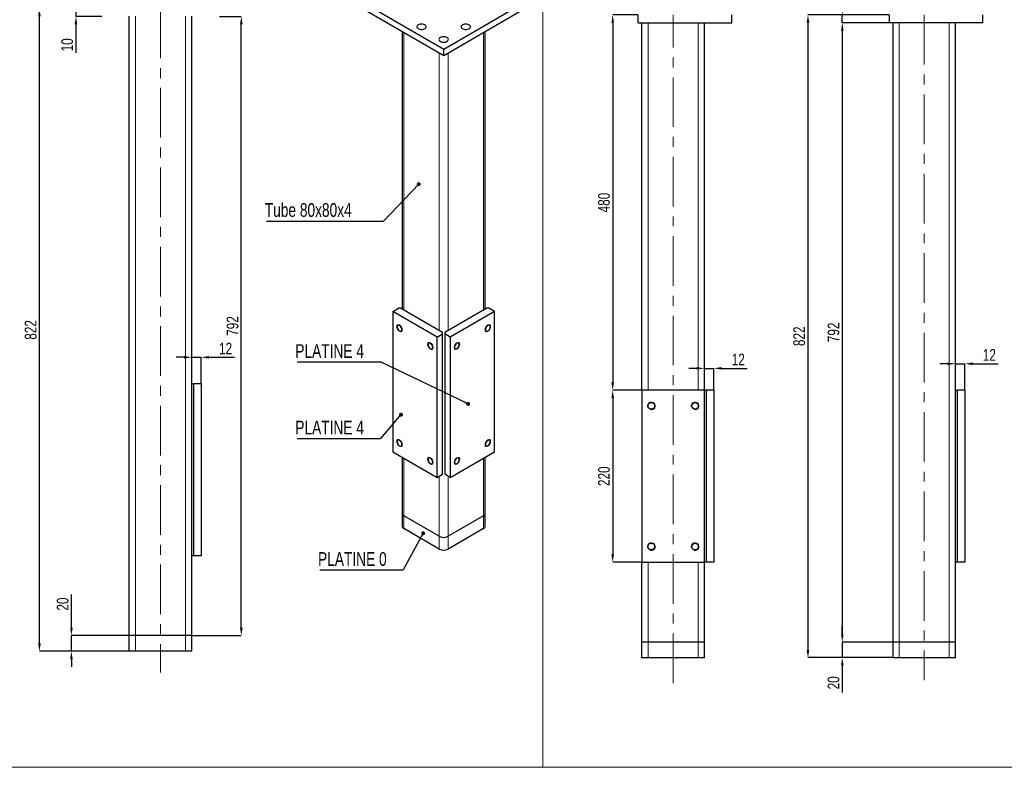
# Model space of a CAD drawing. Header units: millimetres. Extents: x 0 to 841, y 0 to 594.
# Tile 6 of 13: x 232 to 484, y 306 to 497. Entities that reach past the tile are written whole.
import ezdxf

# ---------------------------------------------------------------- set-up
doc = ezdxf.new("R2010")
doc.units = ezdxf.units.MM
doc.header["$PDSIZE"] = -1
doc.linetypes.add('CENTERX2', pattern=[20.32, 12.7, -2.54, 2.54, -2.54])
for name, color, linetype in [('COTES', 1, 'Continuous'), ('NOTES', 6, 'Continuous'), ('TRAIT-FINS', 9, 'Continuous'), ('TRAIT-MIXTES', 3, 'CENTERX2')]:
    doc.layers.add(name, color=color, linetype=linetype)
doc.layers.add('TRAIT-FORT', color=4, linetype='Continuous', lineweight=25)
doc.styles.add('SLDTEXTSTYLE0', font='TXT', dxfattribs={"width": 0.75})
doc.dimstyles.new('SLDDIMSTYLE6', dxfattribs={"dimtxt": 3, "dimasz": 2, "dimexe": 0, "dimexo": 0.0625, "dimgap": 0.75, "dimtad": 1, "dimlfac": 5, "dimrnd": 1e-09, "dimzin": 12, "dimdsep": 46, "dimtxsty": 'SLDTEXTSTYLE0', "dimsah": 1, "dimcen": 0.09, "dimadec": 0, "dimazin": 3, "dimtfac": 1, "dimtofl": 0, "dimtmove": 0, "dimatfit": 3, "dimfxl": 1, "dimfrac": 2, "dimtolj": 1, "dimtzin": 12, "dimarcsym": 0})
doc.dimstyles.new('SLDDIMSTYLE7', dxfattribs={"dimtxt": 3, "dimasz": 2, "dimexe": 0, "dimexo": 0.0625, "dimgap": 0.75, "dimtad": 1, "dimlfac": 5, "dimrnd": 1e-09, "dimzin": 12, "dimdsep": 46, "dimtxsty": 'SLDTEXTSTYLE0', "dimsah": 1, "dimcen": 0.09, "dimadec": 0, "dimazin": 3, "dimtfac": 1, "dimtmove": 0, "dimatfit": 0, "dimfxl": 1, "dimfrac": 2, "dimtolj": 1, "dimtzin": 12, "dimarcsym": 0})
doc.dimstyles.new('SLDDIMSTYLE9', dxfattribs={"dimtxt": 0.18, "dimasz": 1, "dimexe": 0, "dimexo": 0.0625, "dimgap": 0, "dimtad": 0, "dimtih": 1, "dimtoh": 1, "dimdec": 0, "dimrnd": 1e-09, "dimzin": 0, "dimdsep": 46, "dimtxsty": 'Standard', "dimblk1": 'DOT', "dimblk2": 'DOT', "dimsah": 1, "dimcen": 0.09, "dimadec": 0, "dimazin": 0, "dimtfac": 1, "dimtdec": 0, "dimtofl": 0, "dimtmove": 0, "dimatfit": 3, "dimldrblk": 'DOT', "dimfxl": 1, "dimfrac": 2, "dimtolj": 1, "dimtzin": 0, "dimarcsym": 0})

# ---------------------------------------------------------------- blocks, each defined once
blk = doc.blocks.new('_D_18')
at = {"layer": 'COTES', "color": 0, "lineweight": -2, "transparency": 16777216}
for p, q in [((253.31, 499.94), (237.37, 499.94)), ((237.37, 337.54), (237.37, 497.94)), ((260.31, 335.54), (237.37, 335.54))]:
    blk.add_line(p, q, dxfattribs=at)
at = {"layer": 'COTES', "color": 0, "transparency": 16777216}
for points in [[(237.04, 497.94), (237.71, 497.94), (237.37, 499.94)], [(237.04, 337.54), (237.71, 337.54), (237.37, 335.54)]]:
    blk.add_solid(points, dxfattribs=at)
at = {"layer": 'Defpoints', "color": 0, "transparency": 16777216}
for p in [(237.37, 499.94), (253.37, 499.94), (260.37, 335.54)]:
    blk.add_point(p, dxfattribs=at)
at = {"layer": 'COTES', "color": 0, "transparency": 16777216, "insert": (233.62, 417.74), "char_height": 3, "attachment_point": 2, "rotation": 90, "style": 'SLDTEXTSTYLE0'}
blk.add_mtext('\\A1;822', dxfattribs=at)
blk = doc.blocks.new('_D_19')
at = {"layer": 'COTES', "color": 0, "lineweight": -2, "transparency": 16777216}
for p, q in [((283.44, 497.94), (289.05, 497.94)), ((289.05, 341.54), (289.05, 495.94)), ((276.44, 339.54), (289.05, 339.54))]:
    blk.add_line(p, q, dxfattribs=at)
at = {"layer": 'COTES', "color": 0, "transparency": 16777216}
for points in [[(288.72, 495.94), (289.39, 495.94), (289.05, 497.94)], [(288.72, 341.54), (289.39, 341.54), (289.05, 339.54)]]:
    blk.add_solid(points, dxfattribs=at)
at = {"layer": 'Defpoints', "color": 0, "transparency": 16777216}
for p in [(283.37, 497.94), (289.05, 497.94), (276.37, 339.54)]:
    blk.add_point(p, dxfattribs=at)
at = {"layer": 'COTES', "color": 0, "transparency": 16777216, "insert": (285.3, 418.74), "char_height": 3, "attachment_point": 2, "rotation": 90, "style": 'SLDTEXTSTYLE0'}
blk.add_mtext('\\A1;792', dxfattribs=at)
blk = doc.blocks.new('_D_20')
at = {"layer": 'COTES', "color": 0, "lineweight": -2, "transparency": 16777216}
for p, q in [((245.56, 341.54), (245.56, 350.06)), ((260.31, 339.54), (245.56, 339.54)), ((245.56, 335.54), (245.56, 339.54)), ((260.31, 335.54), (245.56, 335.54)), ((245.56, 333.54), (245.56, 331.54))]:
    blk.add_line(p, q, dxfattribs=at)
at = {"layer": 'COTES', "color": 0, "transparency": 16777216}
for points in [[(245.23, 341.54), (245.89, 341.54), (245.56, 339.54)], [(245.23, 333.54), (245.89, 333.54), (245.56, 335.54)]]:
    blk.add_solid(points, dxfattribs=at)
at = {"layer": 'Defpoints', "color": 0, "transparency": 16777216}
for p in [(245.56, 339.54), (260.37, 339.54), (260.37, 335.54)]:
    blk.add_point(p, dxfattribs=at)
at = {"layer": 'COTES', "color": 0, "transparency": 16777216, "insert": (241.81, 347.62), "char_height": 3, "attachment_point": 2, "rotation": 90, "style": 'SLDTEXTSTYLE0'}
blk.add_mtext('\\A1;20', dxfattribs=at)
blk = doc.blocks.new('_D_21')
at = {"layer": 'COTES', "color": 0, "lineweight": -2, "transparency": 16777216}
for p, q in [((274.37, 410.73), (272.37, 410.73)), ((276.37, 404.01), (276.37, 410.73)), ((276.37, 410.73), (278.77, 410.73)), ((278.77, 404.01), (278.77, 410.73)), ((280.77, 410.73), (287.27, 410.73))]:
    blk.add_line(p, q, dxfattribs=at)
at = {"layer": 'COTES', "color": 0, "transparency": 16777216}
for points in [[(274.37, 411.06), (274.37, 410.39), (276.37, 410.73)], [(280.77, 411.06), (280.77, 410.39), (278.77, 410.73)]]:
    blk.add_solid(points, dxfattribs=at)
at = {"layer": 'Defpoints', "color": 0, "transparency": 16777216}
for p in [(278.77, 410.73), (276.37, 403.94), (278.77, 403.94)]:
    blk.add_point(p, dxfattribs=at)
at = {"layer": 'COTES', "color": 0, "transparency": 16777216, "insert": (285.02, 414.48), "char_height": 3, "attachment_point": 2, "style": 'SLDTEXTSTYLE0'}
blk.add_mtext('\\A1;12', dxfattribs=at)
blk = doc.blocks.new('_D_22')
at = {"layer": 'COTES', "color": 0, "lineweight": -2, "transparency": 16777216}
for p, q in [((246.72, 501.94), (246.72, 503.94)), ((253.31, 499.94), (246.72, 499.94)), ((246.72, 499.94), (246.72, 497.94)), ((253.31, 497.94), (246.72, 497.94)), ((246.72, 495.94), (246.72, 488.59))]:
    blk.add_line(p, q, dxfattribs=at)
at = {"layer": 'COTES', "color": 0, "transparency": 16777216}
for points in [[(246.39, 501.94), (247.05, 501.94), (246.72, 499.94)], [(246.39, 495.94), (247.05, 495.94), (246.72, 497.94)]]:
    blk.add_solid(points, dxfattribs=at)
at = {"layer": 'Defpoints', "color": 0, "transparency": 16777216}
for p in [(246.72, 499.94), (253.37, 499.94), (253.37, 497.94)]:
    blk.add_point(p, dxfattribs=at)
at = {"layer": 'COTES', "color": 0, "transparency": 16777216, "insert": (242.97, 490.65), "char_height": 3, "attachment_point": 2, "rotation": 90, "style": 'SLDTEXTSTYLE0'}
blk.add_mtext('\\A1;10', dxfattribs=at)
blk = doc.blocks.new('SW_NOTE_5')
at = {"layer": 'NOTES', "color": 0}
blk.add_line((-21.37, 0), (0, 0), dxfattribs=at)
at = {"layer": 'NOTES', "color": 0, "insert": (-21.82, 4.58), "char_height": 3.5, "attachment_point": 1, "style": 'SLDTEXTSTYLE0'}
blk.add_mtext('PLATINE 4', dxfattribs=at)
blk = doc.blocks.new('_DOT')
at = {"color": 0, "linetype": 'ByBlock', "lineweight": -2}
blk.add_line((-0.5, 0), (-1, 0), dxfattribs=at)
at = {"color": 0, "linetype": 'ByBlock', "const_width": 0.5}
blk.add_lwpolyline([(-0.25, 0, 1), (0.25, 0, 1)], format="xyb", close=True, dxfattribs=at)
blk = doc.blocks.new('SW_NOTE_6')
at = {"layer": 'NOTES', "color": 0}
blk.add_line((-21.37, 0), (0, 0), dxfattribs=at)
at = {"layer": 'NOTES', "color": 0, "insert": (-21.82, 4.53), "char_height": 3.5, "attachment_point": 1, "style": 'SLDTEXTSTYLE0'}
blk.add_mtext('PLATINE 4', dxfattribs=at)
blk = doc.blocks.new('SW_NOTE_7')
at = {"layer": 'NOTES', "color": 0}
blk.add_line((-21.37, 0), (0, 0), dxfattribs=at)
at = {"layer": 'NOTES', "color": 0, "insert": (-21.79, 4.54), "char_height": 3.5, "attachment_point": 1, "style": 'SLDTEXTSTYLE0'}
blk.add_mtext('PLATINE 0', dxfattribs=at)
blk = doc.blocks.new('SW_NOTE_8')
at = {"layer": 'NOTES', "color": 0}
blk.add_line((-29.88, 0), (0, 0), dxfattribs=at)
at = {"layer": 'NOTES', "color": 0, "insert": (-30.35, 4.62), "char_height": 3.5, "attachment_point": 1, "style": 'SLDTEXTSTYLE0'}
blk.add_mtext('Tube 80x80x4', dxfattribs=at)
blk = doc.blocks.new('_D_51')
at = {"layer": 'COTES', "color": 0, "lineweight": -2, "transparency": 16777216}
for p, q in [((442.88, 339.91), (442.88, 341.91)), ((455.81, 337.91), (442.88, 337.91)), ((442.88, 337.91), (442.88, 333.91)), ((455.81, 333.91), (442.88, 333.91)), ((442.88, 331.91), (442.88, 325.03))]:
    blk.add_line(p, q, dxfattribs=at)
at = {"layer": 'COTES', "color": 0, "transparency": 16777216}
for points in [[(442.55, 339.91), (443.21, 339.91), (442.88, 337.91)], [(442.55, 331.91), (443.21, 331.91), (442.88, 333.91)]]:
    blk.add_solid(points, dxfattribs=at)
at = {"layer": 'Defpoints', "color": 0, "transparency": 16777216}
for p in [(442.88, 337.91), (455.87, 337.91), (455.87, 333.91)]:
    blk.add_point(p, dxfattribs=at)
at = {"layer": 'COTES', "color": 0, "transparency": 16777216, "insert": (439.13, 327.47), "char_height": 3, "attachment_point": 2, "rotation": 90, "style": 'SLDTEXTSTYLE0'}
blk.add_mtext('\\A1;20', dxfattribs=at)
blk = doc.blocks.new('_D_52')
at = {"layer": 'COTES', "color": 0, "lineweight": -2, "transparency": 16777216}
for p, q in [((469.87, 409.09), (467.87, 409.09)), ((471.87, 402.37), (471.87, 409.09)), ((471.87, 409.09), (474.27, 409.09)), ((474.27, 402.37), (474.27, 409.09)), ((476.27, 409.09), (482.77, 409.09))]:
    blk.add_line(p, q, dxfattribs=at)
at = {"layer": 'COTES', "color": 0, "transparency": 16777216}
for points in [[(469.87, 409.42), (469.87, 408.75), (471.87, 409.09)], [(476.27, 409.42), (476.27, 408.75), (474.27, 409.09)]]:
    blk.add_solid(points, dxfattribs=at)
at = {"layer": 'Defpoints', "color": 0, "transparency": 16777216}
for p in [(474.27, 409.09), (471.87, 402.31), (474.27, 402.31)]:
    blk.add_point(p, dxfattribs=at)
at = {"layer": 'COTES', "color": 0, "transparency": 16777216, "insert": (480.52, 412.84), "char_height": 3, "attachment_point": 2, "style": 'SLDTEXTSTYLE0'}
blk.add_mtext('\\A1;12', dxfattribs=at)
blk = doc.blocks.new('_D_53')
at = {"layer": 'COTES', "color": 0, "lineweight": -2, "transparency": 16777216}
for p, q in [((442.88, 500.31), (442.88, 507.26)), ((454.81, 498.31), (442.88, 498.31)), ((442.88, 496.31), (442.88, 498.31)), ((454.81, 496.31), (442.88, 496.31)), ((442.88, 494.31), (442.88, 492.31))]:
    blk.add_line(p, q, dxfattribs=at)
at = {"layer": 'COTES', "color": 0, "transparency": 16777216}
for points in [[(442.55, 500.31), (443.21, 500.31), (442.88, 498.31)], [(442.55, 494.31), (443.21, 494.31), (442.88, 496.31)]]:
    blk.add_solid(points, dxfattribs=at)
at = {"layer": 'Defpoints', "color": 0, "transparency": 16777216}
for p in [(454.87, 498.31), (442.88, 496.31), (454.87, 496.31)]:
    blk.add_point(p, dxfattribs=at)
at = {"layer": 'COTES', "color": 0, "transparency": 16777216, "insert": (439.13, 505.19), "char_height": 3, "attachment_point": 2, "rotation": 90, "style": 'SLDTEXTSTYLE0'}
blk.add_mtext('\\A1;10', dxfattribs=at)
blk = doc.blocks.new('_D_54')
at = {"layer": 'COTES', "color": 0, "lineweight": -2, "transparency": 16777216}
for p, q in [((454.81, 498.31), (434.09, 498.31)), ((434.09, 496.31), (434.09, 335.91)), ((455.81, 333.91), (434.09, 333.91))]:
    blk.add_line(p, q, dxfattribs=at)
at = {"layer": 'COTES', "color": 0, "transparency": 16777216}
for points in [[(433.76, 496.31), (434.43, 496.31), (434.09, 498.31)], [(433.76, 335.91), (434.43, 335.91), (434.09, 333.91)]]:
    blk.add_solid(points, dxfattribs=at)
at = {"layer": 'Defpoints', "color": 0, "transparency": 16777216}
for p in [(454.87, 498.31), (434.09, 333.91), (455.87, 333.91)]:
    blk.add_point(p, dxfattribs=at)
at = {"layer": 'COTES', "color": 0, "transparency": 16777216, "insert": (430.34, 416.11), "char_height": 3, "attachment_point": 2, "rotation": 90, "style": 'SLDTEXTSTYLE0'}
blk.add_mtext('\\A1;822', dxfattribs=at)
blk = doc.blocks.new('_D_55')
at = {"layer": 'COTES', "color": 0, "lineweight": -2, "transparency": 16777216}
for p, q in [((454.81, 496.31), (442.88, 496.31)), ((442.88, 494.31), (442.88, 339.91)), ((455.81, 337.91), (442.88, 337.91))]:
    blk.add_line(p, q, dxfattribs=at)
at = {"layer": 'COTES', "color": 0, "transparency": 16777216}
for points in [[(442.55, 494.31), (443.21, 494.31), (442.88, 496.31)], [(442.55, 339.91), (443.21, 339.91), (442.88, 337.91)]]:
    blk.add_solid(points, dxfattribs=at)
at = {"layer": 'Defpoints', "color": 0, "transparency": 16777216}
for p in [(454.87, 496.31), (442.88, 337.91), (455.87, 337.91)]:
    blk.add_point(p, dxfattribs=at)
at = {"layer": 'COTES', "color": 0, "transparency": 16777216, "insert": (439.13, 417.11), "char_height": 3, "attachment_point": 2, "rotation": 90, "style": 'SLDTEXTSTYLE0'}
blk.add_mtext('\\A1;792', dxfattribs=at)
blk = doc.blocks.new('_D_56')
at = {"layer": 'COTES', "color": 0, "lineweight": -2, "transparency": 16777216}
for p, q in [((390.54, 498.31), (384.11, 498.31)), ((384.11, 496.31), (384.11, 404.31)), ((391.54, 402.31), (384.11, 402.31))]:
    blk.add_line(p, q, dxfattribs=at)
at = {"layer": 'COTES', "color": 0, "transparency": 16777216}
for points in [[(383.78, 496.31), (384.44, 496.31), (384.11, 498.31)], [(383.78, 404.31), (384.44, 404.31), (384.11, 402.31)]]:
    blk.add_solid(points, dxfattribs=at)
at = {"layer": 'Defpoints', "color": 0, "transparency": 16777216}
for p in [(390.6, 498.31), (384.11, 402.31), (391.6, 402.31)]:
    blk.add_point(p, dxfattribs=at)
at = {"layer": 'COTES', "color": 0, "transparency": 16777216, "insert": (380.36, 450.31), "char_height": 3, "attachment_point": 2, "rotation": 90, "style": 'SLDTEXTSTYLE0'}
blk.add_mtext('\\A1;480', dxfattribs=at)
blk = doc.blocks.new('_D_57')
at = {"layer": 'COTES', "color": 0, "lineweight": -2, "transparency": 16777216}
for p, q in [((391.54, 402.31), (384.11, 402.31)), ((384.11, 400.31), (384.11, 360.31)), ((391.54, 358.31), (384.11, 358.31))]:
    blk.add_line(p, q, dxfattribs=at)
at = {"layer": 'COTES', "color": 0, "transparency": 16777216}
for points in [[(383.78, 400.31), (384.44, 400.31), (384.11, 402.31)], [(383.78, 360.31), (384.44, 360.31), (384.11, 358.31)]]:
    blk.add_solid(points, dxfattribs=at)
at = {"layer": 'Defpoints', "color": 0, "transparency": 16777216}
for p in [(391.6, 402.31), (384.11, 358.31), (391.6, 358.31)]:
    blk.add_point(p, dxfattribs=at)
at = {"layer": 'COTES', "color": 0, "transparency": 16777216, "insert": (380.36, 380.31), "char_height": 3, "attachment_point": 2, "rotation": 90, "style": 'SLDTEXTSTYLE0'}
blk.add_mtext('\\A1;220', dxfattribs=at)
blk = doc.blocks.new('_D_58')
at = {"layer": 'COTES', "color": 0, "lineweight": -2, "transparency": 16777216}
for p, q in [((405.6, 407.91), (403.6, 407.91)), ((407.6, 402.37), (407.6, 407.91)), ((407.6, 407.91), (410, 407.91)), ((410, 402.37), (410, 407.91)), ((412, 407.91), (418.5, 407.91))]:
    blk.add_line(p, q, dxfattribs=at)
at = {"layer": 'COTES', "color": 0, "transparency": 16777216}
for points in [[(405.6, 408.24), (405.6, 407.58), (407.6, 407.91)], [(412, 408.24), (412, 407.58), (410, 407.91)]]:
    blk.add_solid(points, dxfattribs=at)
at = {"layer": 'Defpoints', "color": 0, "transparency": 16777216}
for p in [(407.6, 407.91), (407.6, 402.31), (410, 402.31)]:
    blk.add_point(p, dxfattribs=at)
at = {"layer": 'COTES', "color": 0, "transparency": 16777216, "insert": (416.25, 411.66), "char_height": 3, "attachment_point": 2, "style": 'SLDTEXTSTYLE0'}
blk.add_mtext('\\A1;12', dxfattribs=at)

msp = doc.modelspace()

# ---------------------------------------------------------------- linework, layer by layer
at = {"lineweight": 18}
for p, q in [((366.2114, 578), (366.2114, 305.8674)), ((16.0906, 305.8674), (737.6671, 305.8674)), ((16.0906, 305.8674), (698.1101, 305.8674))]:
    msp.add_line(p, q, dxfattribs=at)
at = {"layer": 'TRAIT-FINS', "lineweight": 18}
for p, q in [((261.9735, 339.5446), (261.9735, 497.9446)), ((274.7735, 339.5446), (274.7735, 497.9446)), ((393.1979, 402.3066), (393.1979, 496.3066)), ((405.9979, 402.3066), (405.9979, 496.3066)), ((457.4723, 337.9066), (457.4723, 496.3066)), ((470.2723, 337.9066), (470.2723, 496.3066)), ((330.6637, 422.7705), (330.6637, 493.8105)), ((351.0284, 422.7705), (351.0284, 493.8105)), ((339.7147, 417.5455), (339.7147, 488.5854)), ((341.9774, 417.5455), (341.9774, 488.5854)), ((393.1979, 398.0194), (393.1979, 398.5939)), ((405.9979, 398.0194), (405.9979, 398.5939)), ((330.6637, 370.1853), (330.6637, 384.8833)), ((351.0284, 370.1853), (351.0284, 384.8833)), ((339.7147, 364.9602), (339.7147, 380.3114)), ((341.9774, 364.9602), (341.9774, 380.3114)), ((330.6637, 366.9191), (330.6637, 370.1853)), ((351.0284, 366.9191), (351.0284, 370.1853)), ((339.7147, 361.6941), (339.7147, 364.9602)), ((341.9774, 361.6941), (341.9774, 364.9602)), ((393.1979, 362.0194), (393.1979, 362.5939)), ((405.9979, 362.0194), (405.9979, 362.5939)), ((393.1979, 337.9066), (393.1979, 358.3066)), ((405.9979, 337.9066), (405.9979, 358.3066)), ((261.9735, 335.5446), (261.9735, 339.5446)), ((274.7735, 335.5446), (274.7735, 339.5446)), ((393.1979, 333.9066), (393.1979, 337.9066)), ((405.9979, 333.9066), (405.9979, 337.9066)), ((457.4723, 333.9066), (457.4723, 337.9066)), ((470.2723, 333.9066), (470.2723, 337.9066))]:
    msp.add_line(p, q, dxfattribs=at)
at = {"layer": 'TRAIT-FINS', "lineweight": 18, "flags": 128}
for points in [[(330.2395, 417.7899), (330.1856, 417.5085), (330.0324, 417.332), (329.803, 417.2875), (329.5324, 417.3815), (329.2618, 417.5999), (329.0324, 417.9093), (328.8791, 418.2627), (328.8253, 418.6063), (328.8791, 418.8877), (329.0324, 419.0641), (329.2618, 419.1087), (329.5324, 419.0146), (329.803, 418.7962), (330.0324, 418.4868), (330.1856, 418.1334), (330.2395, 417.7899)], [(352.8669, 418.6063), (352.8131, 418.2627), (352.6598, 417.9093), (352.4304, 417.5999), (352.1598, 417.3815), (351.8892, 417.2875), (351.6598, 417.332), (351.5065, 417.5085), (351.4527, 417.7899), (351.5065, 418.1334), (351.6598, 418.4868), (351.8892, 418.7962), (352.1598, 419.0146), (352.4304, 419.1087), (352.6598, 419.0641), (352.8131, 418.8877), (352.8669, 418.6063)], [(338.1591, 413.218), (338.1052, 412.9366), (337.952, 412.7602), (337.7226, 412.7156), (337.452, 412.8096), (337.1814, 413.028), (336.952, 413.3374), (336.7987, 413.6908), (336.7448, 414.0344), (336.7987, 414.3158), (336.952, 414.4922), (337.1814, 414.5368), (337.452, 414.4427), (337.7226, 414.2244), (337.952, 413.9149), (338.1052, 413.5615), (338.1591, 413.218)], [(344.9473, 414.0344), (344.8935, 413.6908), (344.7402, 413.3374), (344.5108, 413.028), (344.2402, 412.8096), (343.9696, 412.7156), (343.7402, 412.7602), (343.5869, 412.9366), (343.5331, 413.218), (343.5869, 413.5615), (343.7402, 413.9149), (343.9696, 414.2244), (344.2402, 414.4427), (344.5108, 414.5368), (344.7402, 414.4922), (344.8935, 414.3158), (344.9473, 414.0344)], [(330.2395, 388.3944), (330.1856, 388.113), (330.0324, 387.9366), (329.803, 387.892), (329.5324, 387.9861), (329.2618, 388.2044), (329.0324, 388.5139), (328.8791, 388.8672), (328.8253, 389.2108), (328.8791, 389.4922), (329.0324, 389.6686), (329.2618, 389.7132), (329.5324, 389.6191), (329.803, 389.4008), (330.0324, 389.0913), (330.1856, 388.7379), (330.2395, 388.3944)], [(352.8669, 389.2108), (352.8131, 388.8672), (352.6598, 388.5139), (352.4304, 388.2044), (352.1598, 387.9861), (351.8892, 387.892), (351.6598, 387.9366), (351.5065, 388.113), (351.4527, 388.3944), (351.5065, 388.7379), (351.6598, 389.0913), (351.8892, 389.4008), (352.1598, 389.6191), (352.4304, 389.7132), (352.6598, 389.6686), (352.8131, 389.4922), (352.8669, 389.2108)], [(338.1591, 383.8225), (338.1052, 383.5411), (337.952, 383.3647), (337.7226, 383.3201), (337.452, 383.4142), (337.1814, 383.6325), (336.952, 383.942), (336.7987, 384.2954), (336.7448, 384.6389), (336.7987, 384.9203), (336.952, 385.0967), (337.1814, 385.1413), (337.452, 385.0473), (337.7226, 384.8289), (337.952, 384.5194), (338.1052, 384.1661), (338.1591, 383.8225)], [(344.9473, 384.6389), (344.8935, 384.2954), (344.7402, 383.942), (344.5108, 383.6325), (344.2402, 383.4142), (343.9696, 383.3201), (343.7402, 383.3647), (343.5869, 383.5411), (343.5331, 383.8225), (343.5869, 384.1661), (343.7402, 384.5194), (343.9696, 384.8289), (344.2402, 385.0473), (344.5108, 385.1413), (344.7402, 385.0967), (344.8935, 384.9203), (344.9473, 384.6389)]]:
    msp.add_lwpolyline(points, dxfattribs=at)
at = {"layer": 'TRAIT-FINS', "lineweight": 18}
for centre in [(393.9979, 398.3066), (405.1979, 398.3066), (393.9979, 362.3066), (405.1979, 362.3066)]:
    msp.add_arc(centre, 1, 255, 195, dxfattribs=at)
at = {"layer": 'TRAIT-FORT', "lineweight": 25}
for p, q in [((319.6329, 501.8115), (340.8461, 489.5654)), ((340.8461, 489.5654), (362.0593, 501.8115)), ((319.6329, 500.1784), (340.8461, 487.9323)), ((340.8461, 487.9323), (362.0593, 500.1784)), ((260.3735, 339.5446), (260.3735, 497.9446)), ((276.3735, 403.9446), (276.3735, 497.9446)), ((390.5979, 496.3066), (390.5979, 498.3066)), ((414.5979, 496.3066), (414.5979, 498.3066)), ((454.8723, 498.3066), (454.8723, 496.3066)), ((478.8723, 496.3066), (478.8723, 498.3066)), ((330.1951, 494.081), (330.1951, 423.041)), ((351.497, 423.041), (351.497, 494.081)), ((390.5979, 496.3066), (414.5979, 496.3066)), ((391.5979, 402.3066), (391.5979, 496.3066)), ((407.5979, 402.3066), (407.5979, 496.3066)), ((478.8723, 496.3066), (454.8723, 496.3066)), ((455.8723, 337.9066), (455.8723, 496.3066)), ((471.8723, 402.3066), (471.8723, 496.3066)), ((340.8461, 487.9323), (340.8461, 489.5654)), ((327.8353, 422.4439), (329.2495, 423.2603)), ((339.149, 415.9127), (327.8353, 422.4439)), ((327.8353, 422.4439), (327.8353, 386.5161)), ((329.8152, 423.2603), (329.2495, 423.2603)), ((340.5632, 417.0556), (329.8152, 423.2603)), ((351.8769, 423.2603), (341.1289, 417.0556)), ((353.8568, 422.4439), (342.5431, 415.9127)), ((352.4426, 423.2603), (351.8769, 423.2603)), ((353.8568, 422.4439), (352.4426, 423.2603)), ((353.8568, 386.5161), (353.8568, 422.4439)), ((339.149, 415.9127), (340.5632, 416.7291)), ((339.149, 379.9849), (339.149, 415.9127)), ((340.5632, 416.7291), (340.5632, 417.0556)), ((340.5632, 380.8013), (340.5632, 416.7291)), ((341.1289, 417.0556), (341.1289, 416.7291)), ((342.5431, 415.9127), (341.1289, 416.7291)), ((341.1289, 416.7291), (341.1289, 380.8013)), ((342.5431, 415.9127), (342.5431, 379.9849)), ((276.3735, 359.9446), (276.3735, 403.9446)), ((276.3735, 403.9446), (276.7735, 403.9446)), ((276.7735, 403.9446), (276.7735, 359.9446)), ((278.7735, 403.9446), (276.7735, 403.9446)), ((278.7735, 403.9446), (278.7735, 359.9446)), ((407.5979, 402.3066), (391.5979, 402.3066)), ((391.5979, 402.3066), (391.5979, 358.3066)), ((407.5979, 358.3066), (407.5979, 402.3066)), ((407.5979, 402.3066), (407.9979, 402.3066)), ((407.9979, 402.3066), (407.9979, 358.3066)), ((409.9979, 402.3066), (407.9979, 402.3066)), ((409.9979, 402.3066), (409.9979, 358.3066)), ((471.8723, 358.3066), (471.8723, 402.3066)), ((471.8723, 402.3066), (472.2723, 402.3066)), ((472.2723, 402.3066), (472.2723, 358.3066)), ((474.2723, 402.3066), (472.2723, 402.3066)), ((474.2723, 402.3066), (474.2723, 358.3066)), ((327.8353, 386.5161), (339.149, 379.9849)), ((342.5431, 379.9849), (353.8568, 386.5161)), ((330.1951, 385.1538), (330.1951, 370.8384)), ((351.497, 370.8384), (351.497, 385.1538)), ((339.149, 379.9849), (340.5632, 380.8013)), ((342.5431, 379.9849), (341.1289, 380.8013)), ((330.1951, 370.8384), (330.1951, 367.5722)), ((351.497, 367.5722), (351.497, 370.8384)), ((339.7147, 364.9602), (330.6637, 370.1853)), ((351.0284, 370.1853), (341.9774, 364.9602)), ((339.7147, 361.6941), (330.6637, 366.9191)), ((351.0284, 366.9191), (341.9774, 361.6941)), ((276.3735, 339.5446), (276.3735, 359.9446)), ((276.7735, 359.9446), (276.3735, 359.9446)), ((278.7735, 359.9446), (276.7735, 359.9446)), ((391.5979, 337.9066), (391.5979, 358.3066)), ((391.5979, 358.3066), (407.5979, 358.3066)), ((407.5979, 337.9066), (407.5979, 358.3066)), ((407.9979, 358.3066), (407.5979, 358.3066)), ((409.9979, 358.3066), (407.9979, 358.3066)), ((471.8723, 337.9066), (471.8723, 358.3066)), ((472.2723, 358.3066), (471.8723, 358.3066)), ((474.2723, 358.3066), (472.2723, 358.3066)), ((261.9735, 339.5446), (260.3735, 339.5446)), ((260.3735, 335.5446), (260.3735, 339.5446)), ((274.7735, 339.5446), (261.9735, 339.5446)), ((276.3735, 339.5446), (274.7735, 339.5446)), ((276.3735, 335.5446), (276.3735, 339.5446)), ((393.1979, 337.9066), (391.5979, 337.9066)), ((391.5979, 333.9066), (391.5979, 337.9066)), ((405.9979, 337.9066), (393.1979, 337.9066)), ((407.5979, 337.9066), (405.9979, 337.9066)), ((407.5979, 333.9066), (407.5979, 337.9066)), ((457.4723, 337.9066), (455.8723, 337.9066)), ((455.8723, 333.9066), (455.8723, 337.9066)), ((470.2723, 337.9066), (457.4723, 337.9066)), ((471.8723, 337.9066), (470.2723, 337.9066)), ((471.8723, 333.9066), (471.8723, 337.9066)), ((261.9735, 335.5446), (260.3735, 335.5446)), ((274.7735, 335.5446), (261.9735, 335.5446)), ((276.3735, 335.5446), (274.7735, 335.5446)), ((393.1979, 333.9066), (391.5979, 333.9066)), ((405.9979, 333.9066), (393.1979, 333.9066)), ((407.5979, 333.9066), (405.9979, 333.9066)), ((457.4723, 333.9066), (455.8723, 333.9066)), ((470.2723, 333.9066), (457.4723, 333.9066)), ((471.8723, 333.9066), (470.2723, 333.9066))]:
    msp.add_line(p, q, dxfattribs=at)
at = {"layer": 'TRAIT-FORT', "lineweight": 25, "flags": 128}
for points in [[(334.3407, 495.7701), (334.1563, 495.6329), (334.0369, 495.4735), (333.9898, 495.302), (334.0181, 495.1291), (334.12, 494.9658), (334.2891, 494.8221), (334.5147, 494.7073), (334.7827, 494.6285), (335.0763, 494.5906), (335.3769, 494.596), (335.6658, 494.6445), (335.9247, 494.7329), (336.1374, 494.8557), (336.2905, 495.0051), (336.3744, 495.1719), (336.3839, 495.3455), (336.3183, 495.5149), (336.1817, 495.6696), (335.9828, 495.7999), (335.734, 495.8975), (335.451, 495.9563), (335.1515, 495.9727), (334.8544, 495.9455), (334.5784, 495.8765), (334.3407, 495.7701)], [(345.6544, 495.7701), (345.47, 495.6329), (345.3506, 495.4735), (345.3035, 495.302), (345.3318, 495.1291), (345.4337, 494.9658), (345.6028, 494.8221), (345.8284, 494.7073), (346.0964, 494.6285), (346.39, 494.5906), (346.6906, 494.596), (346.9795, 494.6445), (347.2384, 494.7329), (347.4511, 494.8557), (347.6042, 495.0051), (347.6881, 495.1719), (347.6976, 495.3455), (347.632, 495.5149), (347.4954, 495.6696), (347.2965, 495.7999), (347.0477, 495.8975), (346.7647, 495.9563), (346.4652, 495.9727), (346.1681, 495.9455), (345.8921, 495.8765), (345.6544, 495.7701)], [(339.9975, 492.5045), (339.8132, 492.3673), (339.6937, 492.2079), (339.6467, 492.0364), (339.675, 491.8635), (339.7769, 491.7001), (339.9459, 491.5565), (340.1716, 491.4417), (340.4396, 491.3628), (340.7331, 491.325), (341.0338, 491.3304), (341.3226, 491.3789), (341.5816, 491.4673), (341.7943, 491.59), (341.9474, 491.7395), (342.0313, 491.9063), (342.0407, 492.0798), (341.9751, 492.2493), (341.8386, 492.404), (341.6396, 492.5343), (341.3909, 492.6319), (341.1078, 492.6907), (340.8084, 492.707), (340.5113, 492.6799), (340.2352, 492.6109), (339.9975, 492.5045)], [(330.1334, 417.8511), (330.1067, 418.0711), (330.029, 418.3024), (329.9071, 418.5244), (329.7519, 418.7174), (329.5773, 418.8643), (329.3986, 418.9519), (329.2318, 418.9726), (329.0918, 418.9245), (328.9908, 418.8118), (328.938, 418.6446), (328.938, 418.4377), (328.9908, 418.2095), (329.0918, 417.9803), (329.2318, 417.7705), (329.3986, 417.5986), (329.5773, 417.48), (329.7519, 417.4252), (329.9071, 417.4391), (330.029, 417.5204), (330.1067, 417.6619), (330.1334, 417.8511)], [(352.7608, 418.545), (352.7341, 418.7342), (352.6564, 418.8757), (352.5345, 418.957), (352.3794, 418.9709), (352.2047, 418.9161), (352.026, 418.7975), (351.8593, 418.6257), (351.7192, 418.4158), (351.6183, 418.1866), (351.5655, 417.9584), (351.5655, 417.7515), (351.6183, 417.5843), (351.7192, 417.4716), (351.8593, 417.4235), (352.026, 417.4442), (352.2047, 417.5319), (352.3794, 417.6787), (352.5345, 417.8718), (352.6564, 418.0938), (352.7341, 418.325), (352.7608, 418.545)], [(338.053, 413.2792), (338.0263, 413.4992), (337.9486, 413.7305), (337.8267, 413.9525), (337.6715, 414.1455), (337.4969, 414.2924), (337.3182, 414.38), (337.1514, 414.4007), (337.0114, 414.3526), (336.9104, 414.2399), (336.8576, 414.0727), (336.8576, 413.8658), (336.9104, 413.6377), (337.0114, 413.4085), (337.1514, 413.1986), (337.3182, 413.0267), (337.4969, 412.9081), (337.6715, 412.8533), (337.8267, 412.8672), (337.9486, 412.9485), (338.0263, 413.09), (338.053, 413.2792)], [(344.8412, 413.9732), (344.8145, 414.1623), (344.7368, 414.3038), (344.6149, 414.3852), (344.4598, 414.399), (344.2851, 414.3442), (344.1064, 414.2256), (343.9397, 414.0538), (343.7996, 413.8439), (343.6987, 413.6147), (343.6459, 413.3865), (343.6459, 413.1796), (343.6987, 413.0124), (343.7996, 412.8998), (343.9397, 412.8516), (344.1064, 412.8723), (344.2851, 412.96), (344.4598, 413.1069), (344.6149, 413.2999), (344.7368, 413.5219), (344.8145, 413.7532), (344.8412, 413.9732)], [(330.1334, 388.4556), (330.1067, 388.6756), (330.029, 388.9069), (329.9071, 389.1289), (329.7519, 389.3219), (329.5773, 389.4688), (329.3986, 389.5565), (329.2318, 389.5772), (329.0918, 389.529), (328.9908, 389.4163), (328.938, 389.2491), (328.938, 389.0422), (328.9908, 388.8141), (329.0918, 388.5849), (329.2318, 388.375), (329.3986, 388.2031), (329.5773, 388.0845), (329.7519, 388.0298), (329.9071, 388.0436), (330.029, 388.1249), (330.1067, 388.2665), (330.1334, 388.4556)], [(352.7608, 389.1496), (352.7341, 389.3387), (352.6564, 389.4803), (352.5345, 389.5616), (352.3794, 389.5754), (352.2047, 389.5206), (352.026, 389.402), (351.8593, 389.2302), (351.7192, 389.0203), (351.6183, 388.7911), (351.5655, 388.5629), (351.5655, 388.3561), (351.6183, 388.1888), (351.7192, 388.0762), (351.8593, 388.028), (352.026, 388.0487), (352.2047, 388.1364), (352.3794, 388.2833), (352.5345, 388.4763), (352.6564, 388.6983), (352.7341, 388.9296), (352.7608, 389.1496)], [(338.053, 383.8837), (338.0263, 384.1037), (337.9486, 384.335), (337.8267, 384.557), (337.6715, 384.75), (337.4969, 384.8969), (337.3182, 384.9846), (337.1514, 385.0053), (337.0114, 384.9571), (336.9104, 384.8445), (336.8576, 384.6772), (336.8576, 384.4704), (336.9104, 384.2422), (337.0114, 384.013), (337.1514, 383.8031), (337.3182, 383.6313), (337.4969, 383.5127), (337.6715, 383.4579), (337.8267, 383.4717), (337.9486, 383.5531), (338.0263, 383.6946), (338.053, 383.8837)], [(344.8412, 384.5777), (344.8145, 384.7668), (344.7368, 384.9084), (344.6149, 384.9897), (344.4598, 385.0036), (344.2851, 384.9488), (344.1064, 384.8302), (343.9397, 384.6583), (343.7996, 384.4484), (343.6987, 384.2192), (343.6459, 383.9911), (343.6459, 383.7842), (343.6987, 383.617), (343.7996, 383.5043), (343.9397, 383.4562), (344.1064, 383.4768), (344.2851, 383.5645), (344.4598, 383.7114), (344.6149, 383.9044), (344.7368, 384.1264), (344.8145, 384.3577), (344.8412, 384.5777)]]:
    msp.add_lwpolyline(points, dxfattribs=at)
at = {"layer": 'TRAIT-FORT', "lineweight": 25}
for centre in [(393.9979, 398.3066), (405.1979, 398.3066), (393.9979, 362.3066), (405.1979, 362.3066)]:
    msp.add_circle(centre, 0.85, dxfattribs=at)
for centre, radius, start, end in [((330.9958, 370.9182), 0.8047, 185.694786, 245.62538), ((350.6963, 370.9182), 0.8047, 294.37462, 354.305214), ((330.9958, 367.6521), 0.8047, 185.694786, 245.62538), ((350.6963, 367.6521), 0.8047, 294.37462, 354.305214), ((340.8461, 367.1438), 2.4592, 242.609655, 297.390345), ((340.8461, 363.8776), 2.4592, 242.609655, 297.390345)]:
    msp.add_arc(centre, radius, start, end, dxfattribs=at)
at = {"layer": 'TRAIT-MIXTES', "lineweight": 18}
for p, q in [((268.3735, 499.9446), (268.3735, 330.1231)), ((399.5979, 327.3989), (399.5979, 498.3066)), ((463.8723, 498.3066), (463.8723, 328.1818))]:
    msp.add_line(p, q, dxfattribs=at)

# ---------------------------------------------------------------- block references
at = {"layer": 'NOTES'}
for name, p in [('SW_NOTE_8', (325.4072, 445.5372)), ('SW_NOTE_6', (324.699, 409.5624)), ('SW_NOTE_5', (324.699, 389.9397)), ('SW_NOTE_7', (330.4852, 356.3548))]:
    msp.add_blockref(name, p, dxfattribs=at)

# ---------------------------------------------------------------- dimensions: what is measured, and where the dimension line sits
at = {"layer": 'COTES'}
for base, p1, p2, dimstyle, picture, middle in [((442.8784, 496.3066), (454.8723, 498.3066), (454.8723, 496.3066), 'SLDDIMSTYLE7', '_D_53', (442.8784, 505.1937)), ((246.7215, 499.9446), (253.3735, 497.9446), (253.3735, 499.9446), 'SLDDIMSTYLE7', '_D_22', (246.7215, 490.6518)), ((237.3735, 499.9446), (260.3735, 335.5446), (253.3735, 499.9446), 'SLDDIMSTYLE6', '_D_18', (237.3735, 417.7446)), ((289.0534, 497.9446), (276.3735, 339.5446), (283.3735, 497.9446), 'SLDDIMSTYLE6', '_D_19', (289.0534, 418.7446)), ((384.1086, 402.3066), (390.5979, 498.3066), (391.5979, 402.3066), 'SLDDIMSTYLE6', '_D_56', (384.1086, 450.3066)), ((434.0948, 333.9066), (454.8723, 498.3066), (455.8723, 333.9066), 'SLDDIMSTYLE6', '_D_54', (434.0948, 416.1066)), ((442.8784, 337.9066), (454.8723, 496.3066), (455.8723, 337.9066), 'SLDDIMSTYLE6', '_D_55', (442.8784, 417.1066)), ((384.1086, 358.3066), (391.5979, 402.3066), (391.5979, 358.3066), 'SLDDIMSTYLE6', '_D_57', (384.1086, 380.3066)), ((245.5589, 339.5446), (260.3735, 335.5446), (260.3735, 339.5446), 'SLDDIMSTYLE7', '_D_20', (245.5589, 347.6236)), ((442.8784, 337.9066), (455.8723, 333.9066), (455.8723, 337.9066), 'SLDDIMSTYLE7', '_D_51', (442.8784, 327.4691))]:
    dim = msp.add_linear_dim(base=base, p1=p1, p2=p2, angle=90, dimstyle=dimstyle, dxfattribs=at)
    dim.commit()
    dim.dimension.update_dxf_attribs({"geometry": picture, "text_midpoint": middle, "dimtype": 160})
for base, p1, p2, picture, middle in [((278.7735, 410.7255), (276.3735, 403.9446), (278.7735, 403.9446), '_D_21', (285.0235, 410.7255)), ((407.5979, 407.9106), (409.9979, 402.3066), (407.5979, 402.3066), '_D_58', (416.2479, 407.9106)), ((474.2723, 409.0875), (471.8723, 402.3066), (474.2723, 402.3066), '_D_52', (480.5223, 409.0875))]:
    dim = msp.add_linear_dim(base=base, p1=p1, p2=p2, dimstyle='SLDDIMSTYLE7', dxfattribs=at)
    dim.commit()
    dim.dimension.update_dxf_attribs({"geometry": picture, "text_midpoint": middle, "dimtype": 160})

# ---------------------------------------------------------------- leaders
at = {"layer": 'NOTES'}
for points in [[(334.4543, 455.0306), (325.4072, 445.5372)], [(347.0896, 398.8114), (324.699, 409.5624)], [(329.9166, 396.0637), (324.699, 389.9397)], [(335.5893, 365.726), (330.4852, 356.3548)]]:
    msp.add_leader(points, dimstyle='SLDDIMSTYLE9', dxfattribs=at)

doc.saveas('drawing.dxf')
